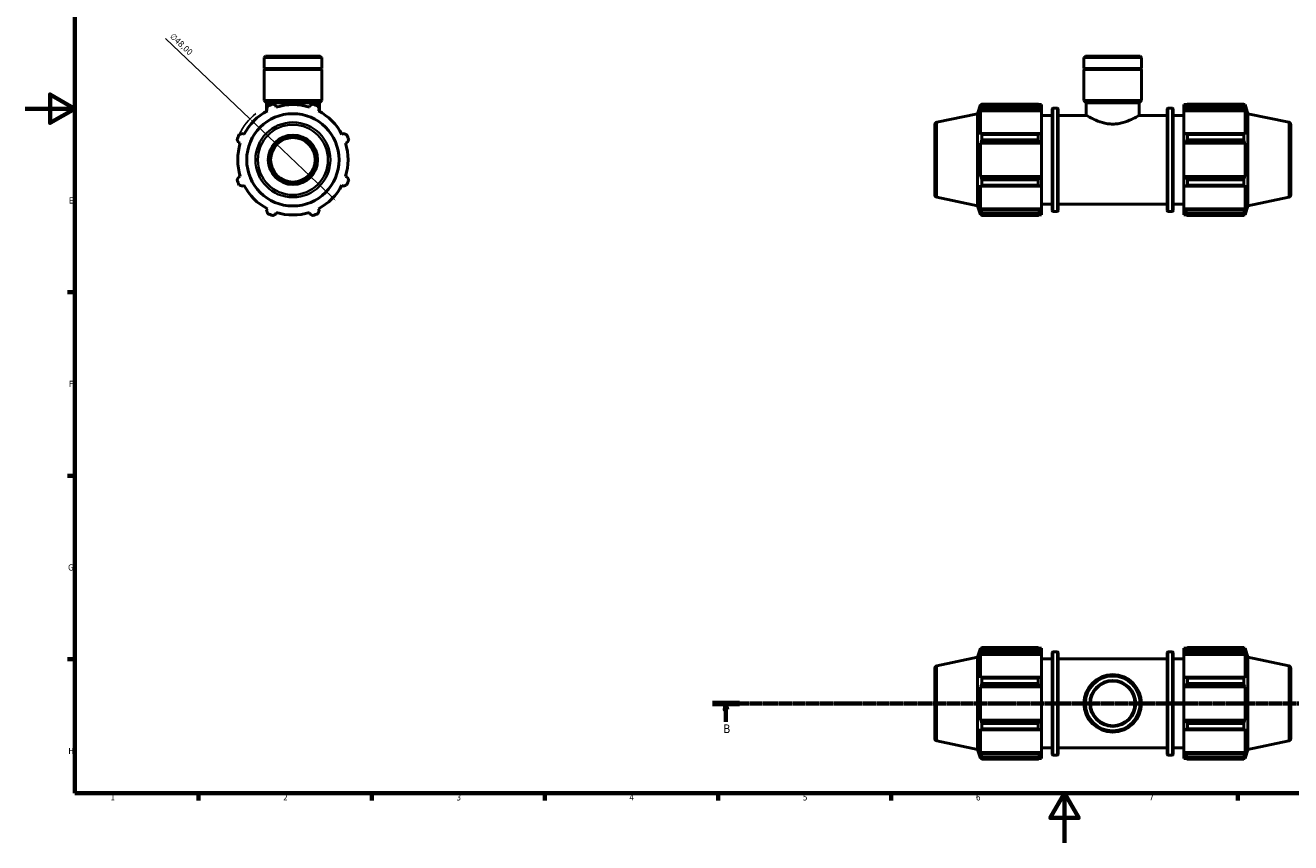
# Model space of a CAD drawing. Header units: millimetres. Extents: x 0 to 931, y 0 to 945.
# Tile 1 of 5: x 0 to 512, y 0 to 331. Entities that reach past the tile are written whole.
import ezdxf

# ---------------------------------------------------------------- set-up
doc = ezdxf.new("R2010")
doc.units = ezdxf.units.MM
doc.linetypes.add('CHAIN', pattern=[0.7087, 0.4724, -0.0591, 0.1181, -0.0591])
for name, color, linetype, lineweight in [('Border (ISO)', 7, 'Continuous', 70), ('Dimension (ISO)', 7, 'Continuous', 25), ('Section Line (ISO)', 7, 'CHAIN', 70), ('Visible (ISO)', 7, 'Continuous', 50), ('Visible Narrow (ISO)', 7, 'Continuous', 35)]:
    doc.layers.add(name, color=color, linetype=linetype, lineweight=lineweight)
doc.styles.add('Label Text (ISO)', font='tahoma.ttf')
doc.styles.add('Note Text (ISO)', font='tahoma.ttf')
doc.dimstyles.new('Default (ISO)', dxfattribs={"dimtxt": 2.5, "dimasz": 2.5, "dimexe": 3.175, "dimexo": 0, "dimgap": 0.762, "dimtad": 1, "dimrnd": 1e-08, "dimzin": 0, "dimtxsty": 'Note Text (ISO)', "dimcen": 0.09, "dimdle": 10, "dimclrd": 256, "dimclre": 256, "dimclrt": 232, "dimazin": 0, "dimtfac": 1.40208, "dimtmove": 0, "dimatfit": 3, "dimfxl": 1, "dimtolj": 1, "dimtzin": 0, "dimlwd": -1, "dimlwe": -1, "dimarcsym": 0})

# ---------------------------------------------------------------- blocks, each defined once
blk = doc.blocks.new('Borders Default Border')
at = {"layer": 'Border (ISO)'}
for p, q in [((20, 222.75), (17.1, 222.75)), ((20, 148.5), (17.1, 148.5)), ((20, 74.25), (17.1, 74.25)), ((70.08, 20), (70.08, 17.1)), ((140.17, 20), (140.17, 17.1)), ((210.25, 20), (210.25, 17.1)), ((280.33, 20), (280.33, 17.1)), ((350.42, 20), (350.42, 17.1)), ((490.58, 20), (490.58, 17.1))]:
    blk.add_line(p, q, dxfattribs=at)
at = {"layer": 'Border (ISO)', "flags": 128}
for points in [[(20, 20), (20, 574), (821, 574), (821, 20), (20, 20)], [(0, 297), (20, 297), (10, 302.77), (10, 291.23), (20, 297)], [(420.5, 0), (420.5, 20), (414.73, 10), (426.27, 10), (420.5, 20)]]:
    blk.add_lwpolyline(points, dxfattribs=at)
at = {"layer": 'Border (ISO)', "color": 232, "true_color": 0xca0064, "char_height": 2.5, "attachment_point": 7, "style": 'Note Text (ISO)'}
for s, insert in [('E', (17.64, 258.63)), ('F', (17.7, 184.38)), ('G', (17.31, 110.08)), ('H', (17.44, 35.88)), ('1', (34.48, 17.1)), ('2', (104.37, 17.1)), ('3', (174.43, 17.05)), ('4', (244.42, 17.1)), ('5', (314.64, 17.05)), ('6', (384.66, 17.05)), ('7', (454.77, 17.1))]:
    blk.add_mtext(s, dxfattribs=dict(at, insert=insert))
blk = doc.blocks.new('2dTransSection0')
at = {"layer": 'Section Line (ISO)', "linetype": 'CHAIN'}
blk.add_line((278.05, 56.35), (736.08, 56.35), dxfattribs=at)
at = {"layer": 'Section Line (ISO)', "linetype": 'Continuous', "lineweight": 140}
for p, q in [((278.05, 56.35), (289, 56.35)), ((725.12, 56.35), (736.08, 56.35))]:
    blk.add_line(p, q, dxfattribs=at)
at = {"layer": 'Section Line (ISO)', "linetype": 'Continuous'}
for p, q in [((283.53, 56.35), (283.03, 53.85)), ((283.53, 53.85), (283.53, 56.35)), ((284.03, 53.85), (283.53, 56.35)), ((730.6, 56.35), (730.1, 53.85)), ((730.6, 53.85), (730.6, 56.35)), ((731.1, 53.85), (730.6, 56.35)), ((283.03, 53.85), (284.03, 53.85)), ((283.53, 48.93), (283.53, 53.85)), ((730.1, 53.85), (731.1, 53.85)), ((730.6, 48.93), (730.6, 53.85))]:
    blk.add_line(p, q, dxfattribs=at)
at = {"layer": 'Section Line (ISO)', "linetype": 'Continuous', "flags": 128}
for points in [[(284.03, 53.85), (283.53, 56.35), (283.03, 53.85), (284.03, 53.85)], [(731.1, 53.85), (730.6, 56.35), (730.1, 53.85), (731.1, 53.85)]]:
    blk.add_lwpolyline(points, dxfattribs=at)
at = {"layer": 'Section Line (ISO)'}
for points in [[(284.03, 53.85), (283.53, 56.35), (283.03, 53.85), (284.03, 53.85)], [(731.1, 53.85), (730.6, 56.35), (730.1, 53.85), (731.1, 53.85)]]:
    blk.add_solid(points, dxfattribs=at)
at = {"layer": 'Section Line (ISO)', "char_height": 3.5, "attachment_point": 7, "style": 'Label Text (ISO)'}
for insert in [(282.46, 44.35), (729.54, 44.35)]:
    blk.add_mtext('B', dxfattribs=dict(at, insert=insert))
blk = doc.blocks.new('*D14')
at = {"layer": 'Defpoints', "color": 0, "transparency": 16777216}
for p in [(90.92, 292.87), (125.65, 259.74)]:
    blk.add_point(p, dxfattribs=at)
at = {"layer": 'Dimension (ISO)', "transparency": 16777216}
for p, q in [((90.92, 292.87), (56.76, 325.46)), ((123.84, 261.47), (92.73, 291.15))]:
    blk.add_line(p, q, dxfattribs=at)
blk.add_arc((108.28, 276.31), 24, 128.7676, 154.792, dxfattribs=at)
for points in [[(93.01, 291.45), (92.44, 290.85), (90.92, 292.87)], [(124.13, 261.77), (123.55, 261.17), (125.65, 259.74)]]:
    blk.add_solid(points, dxfattribs=at)
at = {"layer": 'Dimension (ISO)', "color": 232, "true_color": 0xca0064, "transparency": 16777216, "insert": (60.05, 327.81), "char_height": 2.5, "attachment_point": 1, "rotation": 316.3473, "style": 'Note Text (ISO)'}
blk.add_mtext('\\A1;∅48,00', dxfattribs=at)

msp = doc.modelspace()

# ---------------------------------------------------------------- linework, layer by layer
at = {"layer": 'Visible (ISO)'}
for p, q in [((97.196, 318.308), (96.637, 317.749)), ((119.926, 317.749), (96.637, 317.749)), ((96.637, 313.208), (96.637, 317.749)), ((97.196, 318.308), (119.367, 318.308)), ((119.367, 318.308), (119.926, 317.749)), ((119.926, 313.208), (119.926, 317.749)), ((428.946, 318.308), (428.387, 317.749)), ((428.387, 313.208), (428.387, 317.749)), ((451.676, 317.749), (428.387, 317.749)), ((428.946, 318.308), (451.117, 318.308)), ((451.117, 318.308), (451.676, 317.749)), ((451.676, 313.208), (451.676, 317.749)), ((119.926, 313.208), (96.637, 313.208)), ((96.937, 312.908), (96.637, 313.208)), ((119.926, 312.908), (96.637, 312.908)), ((96.637, 300.308), (96.637, 312.908)), ((119.626, 312.908), (119.926, 313.208)), ((119.926, 300.308), (119.926, 312.908)), ((451.676, 313.208), (428.387, 313.208)), ((428.687, 312.908), (428.387, 313.208)), ((451.676, 312.908), (428.387, 312.908)), ((428.387, 300.308), (428.387, 312.908)), ((451.376, 312.908), (451.676, 313.208)), ((451.676, 300.308), (451.676, 312.908)), ((119.926, 300.308), (96.637, 300.308)), ((97.569, 299.377), (96.637, 300.308)), ((118.994, 299.377), (97.569, 299.377)), ((97.569, 295.889), (97.569, 299.377)), ((101.57, 297.595), (101.353, 298.282)), ((115.21, 298.282), (114.993, 297.595)), ((118.994, 299.377), (119.926, 300.308)), ((118.994, 295.889), (118.994, 299.377)), ((385.311, 294.981), (386.496, 298.628)), ((386.496, 298.628), (386.496, 297.595)), ((386.496, 298.628), (386.906, 298.628)), ((386.73, 298.282), (386.496, 297.595)), ((387.042, 298.89), (409.791, 298.89)), ((387.042, 298.023), (387.042, 298.89)), ((409.791, 298.023), (387.042, 298.023)), ((409.791, 298.023), (409.791, 298.89)), ((410.21, 298.628), (411.231, 298.628)), ((411.231, 297.824), (410.751, 298.282)), ((411.231, 297.824), (411.231, 298.628)), ((411.231, 297.824), (411.231, 296.319)), ((415.951, 297.188), (417.551, 297.188)), ((451.676, 300.308), (428.387, 300.308)), ((429.318, 299.377), (428.387, 300.308)), ((450.744, 299.377), (429.318, 299.377)), ((429.318, 294.308), (429.318, 299.377)), ((450.744, 299.377), (451.676, 300.308)), ((450.744, 294.308), (450.744, 299.377)), ((462.511, 297.188), (464.111, 297.188)), ((468.831, 298.628), (468.831, 297.824)), ((468.831, 298.628), (469.853, 298.628)), ((469.311, 298.282), (468.831, 297.824)), ((468.831, 296.319), (468.831, 297.824)), ((470.271, 298.89), (470.271, 298.023)), ((470.271, 298.89), (493.02, 298.89)), ((493.02, 298.023), (470.271, 298.023)), ((493.02, 298.023), (493.02, 298.89)), ((493.156, 298.628), (493.566, 298.628)), ((493.566, 297.595), (493.332, 298.282)), ((493.566, 297.595), (493.566, 298.628)), ((494.751, 294.981), (493.566, 298.628)), ((97.643, 296.745), (97.975, 296.106)), ((118.588, 296.106), (118.92, 296.745)), ((368.823, 291.476), (385.311, 294.981)), ((385.311, 257.635), (385.311, 294.981)), ((386.496, 296.106), (386.73, 296.745)), ((386.496, 296.106), (386.496, 286.614)), ((411.231, 296.106), (386.496, 296.106)), ((386.73, 296.745), (410.751, 296.745)), ((410.751, 296.745), (411.231, 296.319)), ((411.231, 296.319), (411.231, 296.106)), ((411.231, 286.725), (411.231, 296.106)), ((411.231, 294.308), (415.551, 294.308)), ((415.551, 255.828), (415.551, 296.788)), ((417.951, 296.788), (417.951, 255.828)), ((417.951, 294.308), (429.318, 294.308)), ((450.744, 294.308), (462.111, 294.308)), ((462.111, 255.828), (462.111, 296.788)), ((464.511, 296.788), (464.511, 255.828)), ((464.511, 294.308), (468.831, 294.308)), ((468.831, 296.319), (469.311, 296.745)), ((468.831, 296.106), (468.831, 296.319)), ((468.831, 296.106), (468.831, 286.725)), ((468.831, 296.106), (493.566, 296.106)), ((469.311, 296.745), (493.332, 296.745)), ((493.332, 296.745), (493.566, 296.106)), ((493.566, 286.614), (493.566, 296.106)), ((494.751, 257.635), (494.751, 294.981)), ((511.239, 291.476), (494.751, 294.981)), ((88.483, 286.614), (87.845, 286.947)), ((128.718, 286.947), (128.079, 286.614)), ((368.031, 290.498), (368.031, 262.118)), ((386.73, 286.947), (386.496, 286.614)), ((410.751, 286.947), (386.73, 286.947)), ((411.231, 286.725), (410.751, 286.947)), ((469.311, 286.947), (468.831, 286.725)), ((493.332, 286.947), (469.311, 286.947)), ((493.566, 286.614), (493.332, 286.947)), ((512.031, 290.498), (512.031, 262.118)), ((86.308, 283.236), (86.994, 283.02)), ((129.568, 283.02), (130.255, 283.236)), ((386.496, 283.02), (386.73, 283.236)), ((411.231, 283.02), (386.496, 283.02)), ((386.496, 283.02), (386.496, 269.596)), ((386.73, 283.236), (410.751, 283.236)), ((387.042, 284.435), (387.042, 286.53)), ((387.042, 286.53), (409.791, 286.53)), ((409.791, 284.435), (387.042, 284.435)), ((409.791, 284.435), (409.791, 286.53)), ((410.751, 283.236), (411.231, 283.092)), ((411.231, 286.725), (411.231, 283.092)), ((411.231, 283.092), (411.231, 283.02)), ((411.231, 269.596), (411.231, 283.02)), ((468.831, 283.092), (468.831, 286.725)), ((468.831, 283.092), (469.311, 283.236)), ((468.831, 283.02), (468.831, 283.092)), ((468.831, 283.02), (468.831, 269.596)), ((468.831, 283.02), (493.566, 283.02)), ((469.311, 283.236), (493.332, 283.236)), ((470.271, 286.53), (470.271, 284.435)), ((470.271, 286.53), (493.02, 286.53)), ((493.02, 284.435), (470.271, 284.435)), ((493.02, 284.435), (493.02, 286.53)), ((493.332, 283.236), (493.566, 283.02)), ((493.566, 269.596), (493.566, 283.02)), ((86.994, 269.596), (86.308, 269.38)), ((130.255, 269.38), (129.568, 269.596)), ((386.73, 269.38), (386.496, 269.596)), ((411.231, 269.596), (386.496, 269.596)), ((410.751, 269.38), (386.73, 269.38)), ((387.042, 266.086), (387.042, 268.182)), ((387.042, 268.182), (409.791, 268.182)), ((409.791, 266.086), (409.791, 268.182)), ((411.231, 269.524), (410.751, 269.38)), ((411.231, 269.596), (411.231, 269.524)), ((411.231, 269.524), (411.231, 265.891)), ((468.831, 269.524), (468.831, 269.596)), ((468.831, 269.596), (493.566, 269.596)), ((469.311, 269.38), (468.831, 269.524)), ((468.831, 265.891), (468.831, 269.524)), ((493.332, 269.38), (469.311, 269.38)), ((470.271, 268.182), (470.271, 266.086)), ((470.271, 268.182), (493.02, 268.182)), ((493.02, 266.086), (493.02, 268.182)), ((493.566, 269.596), (493.332, 269.38)), ((87.845, 265.669), (88.483, 266.002)), ((128.079, 266.002), (128.718, 265.669)), ((368.823, 261.14), (385.311, 257.635)), ((386.496, 266.002), (386.73, 265.669)), ((386.496, 266.002), (386.496, 256.51)), ((386.73, 265.669), (410.751, 265.669)), ((409.791, 266.086), (387.042, 266.086)), ((410.751, 265.669), (411.231, 265.891)), ((411.231, 256.51), (411.231, 265.891)), ((468.831, 265.891), (469.311, 265.669)), ((468.831, 265.891), (468.831, 256.51)), ((469.311, 265.669), (493.332, 265.669)), ((493.02, 266.086), (470.271, 266.086)), ((493.332, 265.669), (493.566, 266.002)), ((493.566, 256.51), (493.566, 266.002)), ((511.239, 261.14), (494.751, 257.635)), ((97.975, 256.51), (97.643, 255.871)), ((118.92, 255.871), (118.588, 256.51)), ((385.311, 257.635), (386.496, 253.988)), ((386.73, 255.871), (386.496, 256.51)), ((411.231, 256.51), (386.496, 256.51)), ((411.231, 256.297), (410.751, 255.871)), ((411.231, 258.308), (415.551, 258.308)), ((411.231, 256.51), (411.231, 256.297)), ((411.231, 256.297), (411.231, 254.792)), ((417.951, 258.308), (462.111, 258.308)), ((464.511, 258.308), (468.831, 258.308)), ((468.831, 256.297), (468.831, 256.51)), ((468.831, 256.51), (493.566, 256.51)), ((468.831, 254.792), (468.831, 256.297)), ((469.311, 255.871), (468.831, 256.297)), ((493.566, 256.51), (493.332, 255.871)), ((494.751, 257.635), (493.566, 253.988)), ((101.353, 254.334), (101.57, 255.021)), ((114.993, 255.021), (115.21, 254.334)), ((386.496, 255.021), (386.73, 254.334)), ((386.496, 255.021), (386.496, 253.988)), ((386.496, 253.988), (386.906, 253.988)), ((410.751, 255.871), (386.73, 255.871)), ((387.042, 253.726), (387.042, 254.594)), ((387.042, 254.594), (409.791, 254.594)), ((409.791, 253.726), (387.042, 253.726)), ((409.791, 253.726), (409.791, 254.594)), ((410.21, 253.988), (411.231, 253.988)), ((410.751, 254.334), (411.231, 254.792)), ((411.231, 253.988), (411.231, 254.792)), ((415.951, 255.428), (417.551, 255.428)), ((462.511, 255.428), (464.111, 255.428)), ((468.831, 254.792), (469.311, 254.334)), ((468.831, 254.792), (468.831, 253.988)), ((468.831, 253.988), (469.853, 253.988)), ((493.332, 255.871), (469.311, 255.871)), ((470.271, 254.594), (470.271, 253.726)), ((470.271, 254.594), (493.02, 254.594)), ((493.02, 253.726), (470.271, 253.726)), ((493.02, 253.726), (493.02, 254.594)), ((493.156, 253.988), (493.566, 253.988)), ((493.332, 254.334), (493.566, 255.021)), ((493.566, 253.988), (493.566, 255.021)), ((385.311, 75.023), (386.496, 78.67)), ((386.496, 78.67), (386.496, 77.637)), ((386.496, 78.67), (386.906, 78.67)), ((386.73, 78.323), (386.496, 77.637)), ((387.042, 78.064), (387.042, 78.932)), ((387.042, 78.932), (409.791, 78.932)), ((409.791, 78.064), (387.042, 78.064)), ((409.791, 78.064), (409.791, 78.932)), ((410.21, 78.67), (411.231, 78.67)), ((411.231, 77.865), (410.751, 78.323)), ((411.231, 77.865), (411.231, 78.67)), ((411.231, 77.865), (411.231, 76.361)), ((415.551, 35.87), (415.551, 76.83)), ((415.951, 77.23), (417.551, 77.23)), ((417.951, 76.83), (417.951, 35.87)), ((462.111, 35.87), (462.111, 76.83)), ((462.511, 77.23), (464.111, 77.23)), ((464.511, 76.83), (464.511, 35.87)), ((468.831, 78.67), (468.831, 77.865)), ((468.831, 78.67), (469.853, 78.67)), ((469.311, 78.323), (468.831, 77.865)), ((468.831, 76.361), (468.831, 77.865)), ((470.271, 78.932), (470.271, 78.064)), ((470.271, 78.932), (493.02, 78.932)), ((493.02, 78.064), (470.271, 78.064)), ((493.02, 78.064), (493.02, 78.932)), ((493.156, 78.67), (493.566, 78.67)), ((493.566, 77.637), (493.332, 78.323)), ((493.566, 77.637), (493.566, 78.67)), ((494.751, 75.023), (493.566, 78.67)), ((368.823, 71.518), (385.311, 75.023)), ((385.311, 37.677), (385.311, 75.023)), ((386.496, 76.148), (386.73, 76.786)), ((411.231, 76.148), (386.496, 76.148)), ((386.496, 76.148), (386.496, 66.656)), ((386.73, 76.786), (410.751, 76.786)), ((410.751, 76.786), (411.231, 76.361)), ((411.231, 76.361), (411.231, 76.148)), ((411.231, 66.767), (411.231, 76.148)), ((411.231, 74.35), (415.551, 74.35)), ((417.951, 74.35), (462.111, 74.35)), ((464.511, 74.35), (468.831, 74.35)), ((468.831, 76.361), (469.311, 76.786)), ((468.831, 76.148), (468.831, 76.361)), ((468.831, 76.148), (468.831, 66.767)), ((468.831, 76.148), (493.566, 76.148)), ((469.311, 76.786), (493.332, 76.786)), ((493.332, 76.786), (493.566, 76.148)), ((493.566, 66.656), (493.566, 76.148)), ((494.751, 37.677), (494.751, 75.023)), ((511.239, 71.518), (494.751, 75.023)), ((368.031, 70.54), (368.031, 42.159)), ((386.73, 66.988), (386.496, 66.656)), ((410.751, 66.988), (386.73, 66.988)), ((387.042, 64.476), (387.042, 66.571)), ((387.042, 66.571), (409.791, 66.571)), ((409.791, 64.476), (409.791, 66.571)), ((411.231, 66.767), (410.751, 66.988)), ((411.231, 66.767), (411.231, 63.134)), ((469.311, 66.988), (468.831, 66.767)), ((468.831, 63.134), (468.831, 66.767)), ((493.332, 66.988), (469.311, 66.988)), ((470.271, 66.571), (470.271, 64.476)), ((470.271, 66.571), (493.02, 66.571)), ((493.02, 64.476), (493.02, 66.571)), ((493.566, 66.656), (493.332, 66.988)), ((512.031, 70.54), (512.031, 42.159)), ((386.496, 63.061), (386.73, 63.278)), ((411.231, 63.061), (386.496, 63.061)), ((386.496, 63.061), (386.496, 49.638)), ((386.73, 63.278), (410.751, 63.278)), ((409.791, 64.476), (387.042, 64.476)), ((410.751, 63.278), (411.231, 63.134)), ((411.231, 63.134), (411.231, 63.061)), ((411.231, 49.638), (411.231, 63.061)), ((468.831, 63.134), (469.311, 63.278)), ((468.831, 63.061), (468.831, 63.134)), ((468.831, 63.061), (468.831, 49.638)), ((468.831, 63.061), (493.566, 63.061)), ((469.311, 63.278), (493.332, 63.278)), ((493.02, 64.476), (470.271, 64.476)), ((493.332, 63.278), (493.566, 63.061)), ((493.566, 49.638), (493.566, 63.061)), ((386.73, 49.421), (386.496, 49.638)), ((411.231, 49.638), (386.496, 49.638)), ((410.751, 49.421), (386.73, 49.421)), ((387.042, 48.223), (409.791, 48.223)), ((387.042, 46.128), (387.042, 48.223)), ((409.791, 46.128), (387.042, 46.128)), ((409.791, 46.128), (409.791, 48.223)), ((411.231, 49.566), (410.751, 49.421)), ((411.231, 49.638), (411.231, 49.566)), ((411.231, 49.566), (411.231, 45.933)), ((468.831, 49.566), (468.831, 49.638)), ((468.831, 49.638), (493.566, 49.638)), ((468.831, 45.933), (468.831, 49.566)), ((469.311, 49.421), (468.831, 49.566)), ((493.332, 49.421), (469.311, 49.421)), ((470.271, 48.223), (470.271, 46.128)), ((470.271, 48.223), (493.02, 48.223)), ((493.02, 46.128), (470.271, 46.128)), ((493.02, 46.128), (493.02, 48.223)), ((493.566, 49.638), (493.332, 49.421)), ((368.823, 41.181), (385.311, 37.677)), ((386.496, 46.043), (386.496, 36.552)), ((386.496, 46.043), (386.73, 45.711)), ((386.73, 45.711), (410.751, 45.711)), ((410.751, 45.711), (411.231, 45.933)), ((411.231, 36.552), (411.231, 45.933)), ((468.831, 45.933), (468.831, 36.552)), ((468.831, 45.933), (469.311, 45.711)), ((469.311, 45.711), (493.332, 45.711)), ((493.332, 45.711), (493.566, 46.043)), ((493.566, 36.552), (493.566, 46.043)), ((511.239, 41.181), (494.751, 37.677)), ((385.311, 37.677), (386.496, 34.03)), ((386.73, 35.913), (386.496, 36.552)), ((411.231, 36.552), (386.496, 36.552)), ((410.751, 35.913), (386.73, 35.913)), ((411.231, 36.339), (410.751, 35.913)), ((411.231, 38.35), (415.551, 38.35)), ((411.231, 36.552), (411.231, 36.339)), ((411.231, 36.339), (411.231, 34.834)), ((417.951, 38.35), (462.111, 38.35)), ((464.511, 38.35), (468.831, 38.35)), ((468.831, 36.339), (468.831, 36.552)), ((468.831, 36.552), (493.566, 36.552)), ((468.831, 34.834), (468.831, 36.339)), ((469.311, 35.913), (468.831, 36.339)), ((493.332, 35.913), (469.311, 35.913)), ((493.566, 36.552), (493.332, 35.913)), ((494.751, 37.677), (493.566, 34.03)), ((386.496, 35.063), (386.73, 34.376)), ((386.496, 35.063), (386.496, 34.03)), ((386.496, 34.03), (386.906, 34.03)), ((387.042, 33.767), (387.042, 34.635)), ((387.042, 34.635), (409.791, 34.635)), ((409.791, 33.767), (387.042, 33.767)), ((409.791, 33.767), (409.791, 34.635)), ((410.21, 34.03), (411.231, 34.03)), ((410.751, 34.376), (411.231, 34.834)), ((411.231, 34.03), (411.231, 34.834)), ((415.951, 35.47), (417.551, 35.47)), ((462.511, 35.47), (464.111, 35.47)), ((468.831, 34.834), (468.831, 34.03)), ((468.831, 34.834), (469.311, 34.376)), ((468.831, 34.03), (469.853, 34.03)), ((470.271, 34.635), (470.271, 33.767)), ((470.271, 34.635), (493.02, 34.635)), ((493.02, 33.767), (470.271, 33.767)), ((493.02, 33.767), (493.02, 34.635)), ((493.156, 34.03), (493.566, 34.03)), ((493.332, 34.376), (493.566, 35.063)), ((493.566, 34.03), (493.566, 35.063))]:
    msp.add_line(p, q, dxfattribs=at)
for centre, radius in [((108.281, 276.308), 18.673), ((108.281, 276.308), 10), ((108.281, 276.308), 9), ((440.031, 56.35), 11.644), ((440.031, 56.35), 11.085), ((440.031, 56.35), 9.316), ((440.031, 56.35), 9)]:
    msp.add_circle(centre, radius, dxfattribs=at)
for centre, radius, start, end in [((108.281, 276.308), 24, 109.79198, 115.20802), ((108.281, 276.308), 22.32, 72.5, 107.5), ((108.281, 276.308), 24, 64.79198, 70.20802), ((415.951, 296.788), 0.4, 90, 180), ((417.551, 296.788), 0.4, 0, 90), ((462.511, 296.788), 0.4, 90, 180), ((464.111, 296.788), 0.4, 0, 90), ((108.281, 276.308), 22.32, 117.5, 152.5), ((108.281, 276.308), 22.32, 27.5, 62.5), ((369.031, 290.498), 1, 102, 180), ((511.031, 290.498), 1, 0, 78), ((108.281, 276.308), 24, 154.79198, 160.20802), ((108.281, 276.308), 22.32, 162.5, 197.5), ((108.281, 276.308), 22.32, 342.5, 17.5), ((108.281, 276.308), 24, 19.79198, 25.20802), ((108.281, 276.308), 24, 199.79198, 205.20802), ((108.281, 276.308), 24, 334.79198, 340.20802), ((108.281, 276.308), 22.32, 207.5, 242.5), ((108.281, 276.308), 22.32, 297.5, 332.5), ((369.031, 262.118), 1, 180, 258), ((511.031, 262.118), 1, 282, 0), ((108.281, 276.308), 24, 244.79198, 250.20802), ((108.281, 276.308), 22.32, 252.5, 287.5), ((108.281, 276.308), 24, 289.79198, 295.20802), ((415.951, 255.828), 0.4, 180, 270), ((417.551, 255.828), 0.4, 270, 0), ((462.511, 255.828), 0.4, 180, 270), ((464.111, 255.828), 0.4, 270, 0), ((415.951, 76.83), 0.4, 90, 180), ((417.551, 76.83), 0.4, 0, 90), ((462.511, 76.83), 0.4, 90, 180), ((464.111, 76.83), 0.4, 0, 90), ((369.031, 70.54), 1, 102, 180), ((511.031, 70.54), 1, 0, 78), ((369.031, 42.159), 1, 180, 258), ((511.031, 42.159), 1, 282, 0), ((415.951, 35.87), 0.4, 180, 270), ((417.551, 35.87), 0.4, 270, 0), ((462.511, 35.87), 0.4, 180, 270), ((464.111, 35.87), 0.4, 270, 0)]:
    msp.add_arc(centre, radius, start, end, dxfattribs=at)
for points, weights in [([(97.643, 296.745), (97.847, 297.371), (98.06, 298.023)], [1.00505210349, 1.00293231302, 1]), ([(100.155, 298.89), (100.766, 298.58), (101.353, 298.282)], [1, 1.00293231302, 1.00505210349]), ([(115.21, 298.282), (115.797, 298.58), (116.408, 298.89)], [1.00505210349, 1.00293231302, 1]), ([(118.503, 298.023), (118.716, 297.371), (118.92, 296.745)], [1, 1.00293231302, 1.00505210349]), ([(386.73, 298.282), (386.88, 298.58), (387.042, 298.89)], [1.00505210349, 1.00293231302, 1]), ([(387.042, 298.023), (386.88, 297.371), (386.73, 296.745)], [1, 1.00293231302, 1.00505210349]), ([(410.751, 298.282), (410.29, 298.58), (409.791, 298.89)], [1.00634947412, 1.01215626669, 1.01716554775]), ([(409.791, 298.023), (410.29, 297.371), (410.751, 296.745)], [1.01716554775, 1.01215626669, 1.00634947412]), ([(470.271, 298.89), (469.772, 298.58), (469.311, 298.282)], [1.01716554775, 1.01215626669, 1.00634947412]), ([(469.311, 296.745), (469.772, 297.371), (470.271, 298.023)], [1.00634947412, 1.01215626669, 1.01716554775]), ([(493.02, 298.89), (493.183, 298.58), (493.332, 298.282)], [1, 1.00293231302, 1.00505210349]), ([(493.332, 296.745), (493.183, 297.371), (493.02, 298.023)], [1.00505210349, 1.00293231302, 1]), ([(86.567, 286.53), (87.219, 286.743), (87.845, 286.947)], [1, 1.00293231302, 1.00505210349]), ([(128.718, 286.947), (129.344, 286.743), (129.996, 286.53)], [1.00505210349, 1.00293231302, 1]), ([(386.73, 286.947), (386.88, 286.743), (387.042, 286.53)], [1.00505210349, 1.00293231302, 1]), ([(410.751, 286.947), (410.29, 286.743), (409.791, 286.53)], [1.00634947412, 1.01215626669, 1.01716554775]), ([(470.271, 286.53), (469.772, 286.743), (469.311, 286.947)], [1.01716554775, 1.01215626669, 1.00634947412]), ([(493.02, 286.53), (493.183, 286.743), (493.332, 286.947)], [1, 1.00293231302, 1.00505210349]), ([(86.308, 283.236), (86.01, 283.823), (85.699, 284.435)], [1.00505210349, 1.00293231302, 1]), ([(130.864, 284.435), (130.553, 283.823), (130.255, 283.236)], [1, 1.00293231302, 1.00505210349]), ([(387.042, 284.435), (386.88, 283.823), (386.73, 283.236)], [1, 1.00293231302, 1.00505210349]), ([(409.791, 284.435), (410.29, 283.823), (410.751, 283.236)], [1.01716554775, 1.01215626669, 1.00634947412]), ([(469.311, 283.236), (469.772, 283.823), (470.271, 284.435)], [1.00634947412, 1.01215626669, 1.01716554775]), ([(493.332, 283.236), (493.183, 283.823), (493.02, 284.435)], [1.00505210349, 1.00293231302, 1]), ([(85.699, 268.182), (86.01, 268.793), (86.308, 269.38)], [1, 1.00293231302, 1.00505210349]), ([(130.255, 269.38), (130.553, 268.793), (130.864, 268.182)], [1.00505210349, 1.00293231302, 1]), ([(386.73, 269.38), (386.88, 268.793), (387.042, 268.182)], [1.00505210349, 1.00293231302, 1]), ([(410.751, 269.38), (410.29, 268.793), (409.791, 268.182)], [1.00634947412, 1.01215626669, 1.01716554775]), ([(470.271, 268.182), (469.772, 268.793), (469.311, 269.38)], [1.01716554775, 1.01215626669, 1.00634947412]), ([(493.02, 268.182), (493.183, 268.793), (493.332, 269.38)], [1, 1.00293231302, 1.00505210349]), ([(87.845, 265.669), (87.219, 265.874), (86.567, 266.086)], [1.00505210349, 1.00293231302, 1]), ([(129.996, 266.086), (129.344, 265.874), (128.718, 265.669)], [1, 1.00293231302, 1.00505210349]), ([(387.042, 266.086), (386.88, 265.874), (386.73, 265.669)], [1, 1.00293231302, 1.00505210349]), ([(409.791, 266.086), (410.29, 265.874), (410.751, 265.669)], [1.01716554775, 1.01215626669, 1.00634947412]), ([(469.311, 265.669), (469.772, 265.874), (470.271, 266.086)], [1.00634947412, 1.01215626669, 1.01716554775]), ([(493.332, 265.669), (493.183, 265.874), (493.02, 266.086)], [1.00505210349, 1.00293231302, 1]), ([(98.06, 254.594), (97.847, 255.246), (97.643, 255.871)], [1, 1.00293231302, 1.00505210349]), ([(101.353, 254.334), (100.766, 254.036), (100.155, 253.726)], [1.00505210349, 1.00293231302, 1]), ([(116.408, 253.726), (115.797, 254.036), (115.21, 254.334)], [1, 1.00293231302, 1.00505210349]), ([(118.92, 255.871), (118.716, 255.246), (118.503, 254.594)], [1.00505210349, 1.00293231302, 1]), ([(386.73, 255.871), (386.88, 255.246), (387.042, 254.594)], [1.00505210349, 1.00293231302, 1]), ([(387.042, 253.726), (386.88, 254.036), (386.73, 254.334)], [1, 1.00293231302, 1.00505210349]), ([(410.751, 255.871), (410.29, 255.246), (409.791, 254.594)], [1.00634947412, 1.01215626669, 1.01716554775]), ([(409.791, 253.726), (410.29, 254.036), (410.751, 254.334)], [1.01716554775, 1.01215626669, 1.00634947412]), ([(470.271, 254.594), (469.772, 255.246), (469.311, 255.871)], [1.01716554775, 1.01215626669, 1.00634947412]), ([(469.311, 254.334), (469.772, 254.036), (470.271, 253.726)], [1.00634947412, 1.01215626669, 1.01716554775]), ([(493.02, 254.594), (493.183, 255.246), (493.332, 255.871)], [1, 1.00293231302, 1.00505210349]), ([(493.332, 254.334), (493.183, 254.036), (493.02, 253.726)], [1.00505210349, 1.00293231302, 1]), ([(386.73, 78.323), (386.88, 78.621), (387.042, 78.932)], [1.00505210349, 1.00293231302, 1]), ([(387.042, 78.064), (386.88, 77.412), (386.73, 76.786)], [1, 1.00293231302, 1.00505210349]), ([(410.751, 78.323), (410.29, 78.621), (409.791, 78.932)], [1.00634947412, 1.01215626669, 1.01716554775]), ([(409.791, 78.064), (410.29, 77.412), (410.751, 76.786)], [1.01716554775, 1.01215626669, 1.00634947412]), ([(470.271, 78.932), (469.772, 78.621), (469.311, 78.323)], [1.01716554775, 1.01215626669, 1.00634947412]), ([(469.311, 76.786), (469.772, 77.412), (470.271, 78.064)], [1.00634947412, 1.01215626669, 1.01716554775]), ([(493.02, 78.932), (493.183, 78.621), (493.332, 78.323)], [1, 1.00293231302, 1.00505210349]), ([(493.332, 76.786), (493.183, 77.412), (493.02, 78.064)], [1.00505210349, 1.00293231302, 1]), ([(386.73, 66.988), (386.88, 66.784), (387.042, 66.571)], [1.00505210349, 1.00293231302, 1]), ([(410.751, 66.988), (410.29, 66.784), (409.791, 66.571)], [1.00634947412, 1.01215626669, 1.01716554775]), ([(470.271, 66.571), (469.772, 66.784), (469.311, 66.988)], [1.01716554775, 1.01215626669, 1.00634947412]), ([(493.02, 66.571), (493.183, 66.784), (493.332, 66.988)], [1, 1.00293231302, 1.00505210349]), ([(387.042, 64.476), (386.88, 63.865), (386.73, 63.278)], [1, 1.00293231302, 1.00505210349]), ([(409.791, 64.476), (410.29, 63.865), (410.751, 63.278)], [1.01716554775, 1.01215626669, 1.00634947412]), ([(469.311, 63.278), (469.772, 63.865), (470.271, 64.476)], [1.00634947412, 1.01215626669, 1.01716554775]), ([(493.332, 63.278), (493.183, 63.865), (493.02, 64.476)], [1.00505210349, 1.00293231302, 1]), ([(386.73, 49.421), (386.88, 48.834), (387.042, 48.223)], [1.00505210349, 1.00293231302, 1]), ([(387.042, 46.128), (386.88, 45.915), (386.73, 45.711)], [1, 1.00293231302, 1.00505210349]), ([(410.751, 49.421), (410.29, 48.834), (409.791, 48.223)], [1.00634947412, 1.01215626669, 1.01716554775]), ([(409.791, 46.128), (410.29, 45.915), (410.751, 45.711)], [1.01716554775, 1.01215626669, 1.00634947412]), ([(470.271, 48.223), (469.772, 48.834), (469.311, 49.421)], [1.01716554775, 1.01215626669, 1.00634947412]), ([(469.311, 45.711), (469.772, 45.915), (470.271, 46.128)], [1.00634947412, 1.01215626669, 1.01716554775]), ([(493.02, 48.223), (493.183, 48.834), (493.332, 49.421)], [1, 1.00293231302, 1.00505210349]), ([(493.332, 45.711), (493.183, 45.915), (493.02, 46.128)], [1.00505210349, 1.00293231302, 1]), ([(386.73, 35.913), (386.88, 35.287), (387.042, 34.635)], [1.00505210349, 1.00293231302, 1]), ([(410.751, 35.913), (410.29, 35.287), (409.791, 34.635)], [1.00634947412, 1.01215626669, 1.01716554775]), ([(470.271, 34.635), (469.772, 35.287), (469.311, 35.913)], [1.01716554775, 1.01215626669, 1.00634947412]), ([(493.02, 34.635), (493.183, 35.287), (493.332, 35.913)], [1, 1.00293231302, 1.00505210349]), ([(387.042, 33.767), (386.88, 34.078), (386.73, 34.376)], [1, 1.00293231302, 1.00505210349]), ([(409.791, 33.767), (410.29, 34.078), (410.751, 34.376)], [1.01716554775, 1.01215626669, 1.00634947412]), ([(469.311, 34.376), (469.772, 34.078), (470.271, 33.767)], [1.00634947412, 1.01215626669, 1.01716554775]), ([(493.332, 34.376), (493.183, 34.078), (493.02, 33.767)], [1.00505210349, 1.00293231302, 1])]:
    msp.add_rational_spline(points, weights, degree=2, dxfattribs=at)
for points, knots in [([(429.318, 294.308), (429.318, 294.308), (429.602, 294.135), (430.707, 293.512), (431.527, 293.067), (433.391, 292.203), (434.571, 291.718), (436.537, 291.176), (437.226, 291.026), (438.625, 290.825), (439.336, 290.773), (440.031, 290.773)], [4.9926436, 4.9926436, 4.9926436, 4.9926436, 5.4074033, 5.4074033, 5.822163, 5.822163, 6.2395105, 6.2395105, 6.4481843, 6.4481843, 6.6568581, 6.6568581, 6.6568581, 6.6568581]), ([(440.031, 290.773), (440.727, 290.773), (441.437, 290.825), (442.837, 291.026), (443.525, 291.176), (445.492, 291.718), (446.672, 292.203), (448.535, 293.067), (449.355, 293.512), (450.46, 294.135), (450.744, 294.308), (450.744, 294.308)], [0, 0, 0, 0, 0.2086738, 0.2086738, 0.4173476, 0.4173476, 0.8346951, 0.8346951, 1.2494548, 1.2494548, 1.6642145, 1.6642145, 1.6642145, 1.6642145])]:
    msp.add_open_spline(points, degree=3, knots=knots, dxfattribs=at)
at = {"layer": 'Visible Narrow (ISO)'}
for p, q in [((415.951, 296.931), (415.951, 255.685)), ((417.551, 255.685), (417.551, 296.931)), ((462.511, 296.931), (462.511, 255.685)), ((464.111, 255.685), (464.111, 296.931)), ((368.823, 261.326), (368.823, 291.29)), ((511.239, 261.326), (511.239, 291.29)), ((415.951, 76.973), (415.951, 35.727)), ((417.551, 35.727), (417.551, 76.973)), ((462.511, 76.973), (462.511, 35.727)), ((464.111, 35.727), (464.111, 76.973)), ((368.823, 41.368), (368.823, 71.331)), ((511.239, 41.368), (511.239, 71.331))]:
    msp.add_line(p, q, dxfattribs=at)
for radius in [15.168, 14.19]:
    msp.add_circle((108.281, 276.308), radius, dxfattribs=at)

# ---------------------------------------------------------------- block references
msp.add_blockref('Borders Default Border', (0, 0))
at = {"layer": 'Section Line (ISO)'}
msp.add_blockref('2dTransSection0', (0, 0), dxfattribs=at)

# ---------------------------------------------------------------- dimensions: what is measured, and where the dimension line sits
at = {"layer": 'Dimension (ISO)'}
dim = msp.add_diameter_dim_2p(p1=(125.646, 259.741), p2=(90.917, 292.875), dimstyle='Default (ISO)', override={"dimdec": 2, "dimlfac": 1, "dimtp": 0, "dimtm": 0, "dimtdec": 2, "dimatfit": 2}, dxfattribs=at)
dim.commit()
dim.dimension.update_dxf_attribs({"geometry": '*D14', "text_midpoint": (61.285, 321.145), "dimtype": 163})

doc.saveas('drawing.dxf')
